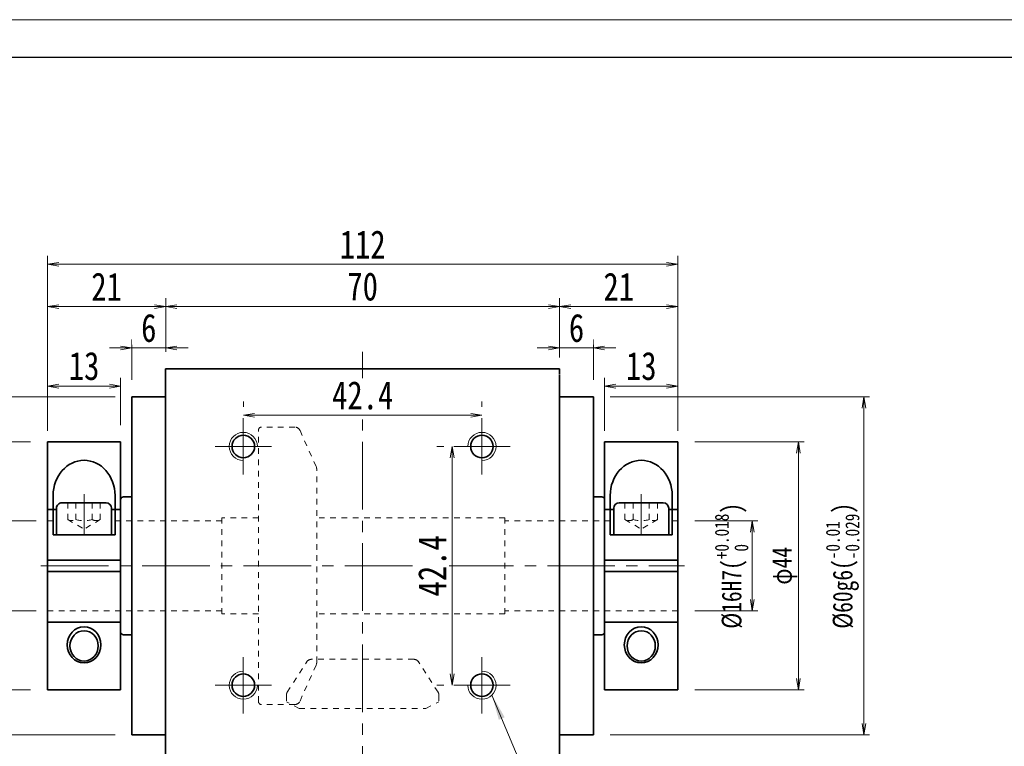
# Model space of a CAD drawing. Header units: millimetres. Extents: x -2 to 564, y 0 to 398.
# Tile 4 of 5: x 92 to 267, y 269 to 398. Entities that reach past the tile are written whole.
import ezdxf

# ---------------------------------------------------------------- set-up
doc = ezdxf.new("R2010")
doc.units = ezdxf.units.MM
doc.set_wipeout_variables(frame=1)
doc.linetypes.add('点画线', pattern=[18, 12, -2, 2, -2])
doc.linetypes.add('虚线', pattern=[2, 1, -1])
for name, color, linetype, lineweight in [('中心线层', 1, '点画线', 18), ('图框_外框线', 7, 'Continuous', 18), ('尺寸线层', 3, 'Continuous', 18), ('粗实线层', 7, 'Continuous', 35), ('虚线层', 6, '虚线', 18), ('虚线层_1', 6, '虚线', 18)]:
    doc.layers.add(name, color=color, linetype=linetype, lineweight=lineweight)
doc.styles.add('宋体', font='SimSun.ttf', dxfattribs={"width": 0.8})
doc.styles.add('标准', font='txt', dxfattribs={"width": 0.667})
doc.dimstyles.new('A水平标注$0', dxfattribs={"dimtxt": 3.5, "dimasz": 2, "dimexe": 1.5, "dimexo": 3, "dimgap": 1.1, "dimtad": 1, "dimtoh": 1, "dimdec": 4, "dimdsep": 46, "dimtxsty": '宋体', "dimblk": 'OPEN', "dimcen": 3, "dimclrd": 3, "dimclre": 3, "dimclrt": 6, "dimadec": 0, "dimazin": 0, "dimtm": 1e-09, "dimtfac": 1, "dimtdec": 4, "dimtix": 1, "dimtmove": 0, "dimatfit": 3, "dimldrblk": 'OPEN', "dimfxl": 0, "dimlwd": 13, "dimlwe": 13, "dimarcsym": 0})
doc.dimstyles.new('D直径标注φ25', dxfattribs={"dimtxt": 3.5, "dimasz": 2, "dimexe": 1, "dimexo": 3, "dimtad": 1, "dimtoh": 1, "dimdec": 1, "dimdsep": 46, "dimtxsty": '宋体', "dimblk": 'OPEN', "dimcen": 3, "dimclrd": 3, "dimclre": 3, "dimclrt": 130, "dimadec": 0, "dimazin": 0, "dimtm": 1e-09, "dimtfac": 1, "dimtdec": 1, "dimtmove": 0, "dimatfit": 0, "dimldrblk": 'OPEN', "dimfxl": 0, "dimlwd": 13, "dimlwe": 13, "dimarcsym": 0})

# ---------------------------------------------------------------- blocks, each defined once
blk = doc.blocks.new('_Open')
at = {"color": 0, "linetype": 'ByBlock', "lineweight": -2}
for p, q in [((-1, 0.167), (0, 0)), ((-1, -0.167), (0, 0)), ((0, 0), (-1, 0))]:
    blk.add_line(p, q, dxfattribs=at)
blk = doc.blocks.new('*D18')
at = {"layer": 'Defpoints', "color": 0, "transparency": 16777216}
for p in [(131.3, 327.38), (173.7, 327.91), (173.7, 327.38)]:
    blk.add_point(p, dxfattribs=at)
at = {"layer": '尺寸线层', "color": 3, "lineweight": 13, "transparency": 16777216}
for p, q in [((131.3, 330.38), (131.3, 329.41)), ((173.7, 330.38), (173.7, 329.41)), ((133.3, 327.91), (171.7, 327.91))]:
    blk.add_line(p, q, dxfattribs=at)
at = {"layer": '尺寸线层', "color": 3, "lineweight": 13, "transparency": 16777216, "xscale": 2, "yscale": 2, "zscale": 2, "rotation": 180}
blk.add_blockref('_Open', (131.3, 327.91), dxfattribs=at)
at = {"layer": '尺寸线层', "color": 3, "lineweight": 13, "transparency": 16777216, "xscale": 2, "yscale": 2, "zscale": 2}
blk.add_blockref('_Open', (173.7, 327.91), dxfattribs=at)
at = {"layer": '尺寸线层', "color": 6, "transparency": 16777216, "insert": (152.5, 331.43), "char_height": 5, "attachment_point": 5, "style": '宋体', "bg_fill": 3, "box_fill_scale": 1.1, "bg_fill_color": 257, "bg_fill_transparency": 0}
blk.add_mtext('42.4', dxfattribs=at)
blk = doc.blocks.new('*D19')
at = {"layer": 'Defpoints', "color": 0, "transparency": 16777216}
for p in [(168.7, 322.38), (168.4, 279.98), (168.7, 279.98)]:
    blk.add_point(p, dxfattribs=at)
at = {"layer": '尺寸线层', "color": 3, "lineweight": 13, "transparency": 16777216}
for p, q in [((165.7, 322.38), (166.9, 322.38)), ((168.4, 320.38), (168.4, 281.98)), ((165.7, 279.98), (166.9, 279.98))]:
    blk.add_line(p, q, dxfattribs=at)
at = {"layer": '尺寸线层', "color": 3, "lineweight": 13, "transparency": 16777216, "xscale": 2, "yscale": 2, "zscale": 2}
for p, rotation in [((168.4, 322.38), 90), ((168.4, 279.98), 270)]:
    blk.add_blockref('_Open', p, dxfattribs=dict(at, rotation=rotation))
at = {"layer": '尺寸线层', "color": 6, "transparency": 16777216, "insert": (164.88, 301.18), "char_height": 5, "attachment_point": 5, "rotation": 90, "style": '宋体', "bg_fill": 3, "box_fill_scale": 1.1, "bg_fill_color": 257, "bg_fill_transparency": 0}
blk.add_mtext('42.4', dxfattribs=at)
blk = doc.blocks.new('*D20')
at = {"layer": 'Defpoints', "color": 0, "transparency": 16777216}
for p in [(187.5, 347.22), (117.5, 336.18), (187.5, 336.18)]:
    blk.add_point(p, dxfattribs=at)
at = {"layer": '尺寸线层', "color": 3, "lineweight": 13, "transparency": 16777216}
for p, q in [((117.5, 339.18), (117.5, 348.72)), ((187.5, 339.18), (187.5, 348.72)), ((119.5, 347.22), (185.5, 347.22))]:
    blk.add_line(p, q, dxfattribs=at)
at = {"layer": '尺寸线层', "color": 3, "lineweight": 13, "transparency": 16777216, "xscale": 2, "yscale": 2, "zscale": 2, "rotation": 180}
blk.add_blockref('_Open', (117.5, 347.22), dxfattribs=at)
at = {"layer": '尺寸线层', "color": 3, "lineweight": 13, "transparency": 16777216, "xscale": 2, "yscale": 2, "zscale": 2}
blk.add_blockref('_Open', (187.5, 347.22), dxfattribs=at)
at = {"layer": '尺寸线层', "color": 6, "transparency": 16777216, "insert": (152.5, 350.76), "char_height": 5, "attachment_point": 5, "style": '宋体', "bg_fill": 3, "box_fill_scale": 1.1, "bg_fill_color": 257, "bg_fill_transparency": 0}
blk.add_mtext('70', dxfattribs=at)
blk = doc.blocks.new('*D21')
at = {"layer": 'Defpoints', "color": 0, "transparency": 16777216}
for p in [(111.5, 339.86), (117.5, 336.18), (111.5, 331.18)]:
    blk.add_point(p, dxfattribs=at)
at = {"layer": '尺寸线层', "color": 3, "lineweight": 13, "transparency": 16777216}
for p, q in [((111.5, 334.18), (111.5, 341.36)), ((117.5, 339.18), (117.5, 341.36)), ((109.5, 339.86), (107.5, 339.86)), ((117.5, 339.86), (111.5, 339.86)), ((119.5, 339.86), (121.5, 339.86))]:
    blk.add_line(p, q, dxfattribs=at)
at = {"layer": '尺寸线层', "color": 3, "lineweight": 13, "transparency": 16777216, "xscale": 2, "yscale": 2, "zscale": 2}
blk.add_blockref('_Open', (111.5, 339.86), dxfattribs=at)
at = {"layer": '尺寸线层', "color": 3, "lineweight": 13, "transparency": 16777216, "xscale": 2, "yscale": 2, "zscale": 2, "rotation": 180}
blk.add_blockref('_Open', (117.5, 339.86), dxfattribs=at)
at = {"layer": '尺寸线层', "color": 6, "transparency": 16777216, "insert": (114.5, 343.4), "char_height": 5, "attachment_point": 5, "style": '宋体', "bg_fill": 3, "box_fill_scale": 1.1, "bg_fill_color": 257, "bg_fill_transparency": 0}
blk.add_mtext('6', dxfattribs=at)
blk = doc.blocks.new('*D22')
at = {"layer": 'Defpoints', "color": 0, "transparency": 16777216}
for p in [(193.5, 339.86), (187.5, 335.18), (193.5, 331.18)]:
    blk.add_point(p, dxfattribs=at)
at = {"layer": '尺寸线层', "color": 3, "lineweight": 13, "transparency": 16777216}
for p, q in [((187.5, 338.18), (187.5, 341.36)), ((193.5, 334.18), (193.5, 341.36)), ((185.5, 339.86), (183.5, 339.86)), ((187.5, 339.86), (193.5, 339.86)), ((195.5, 339.86), (197.5, 339.86))]:
    blk.add_line(p, q, dxfattribs=at)
at = {"layer": '尺寸线层', "color": 3, "lineweight": 13, "transparency": 16777216, "xscale": 2, "yscale": 2, "zscale": 2}
blk.add_blockref('_Open', (187.5, 339.86), dxfattribs=at)
at = {"layer": '尺寸线层', "color": 3, "lineweight": 13, "transparency": 16777216, "xscale": 2, "yscale": 2, "zscale": 2, "rotation": 180}
blk.add_blockref('_Open', (193.5, 339.86), dxfattribs=at)
at = {"layer": '尺寸线层', "color": 6, "transparency": 16777216, "insert": (190.5, 343.4), "char_height": 5, "attachment_point": 5, "style": '宋体', "bg_fill": 3, "box_fill_scale": 1.1, "bg_fill_color": 257, "bg_fill_transparency": 0}
blk.add_mtext('6', dxfattribs=at)
blk = doc.blocks.new('*D23')
at = {"layer": 'Defpoints', "color": 0, "transparency": 16777216}
for p in [(96.5, 347.22), (117.5, 336.18), (96.5, 322.18)]:
    blk.add_point(p, dxfattribs=at)
at = {"layer": '尺寸线层', "color": 3, "lineweight": 13, "transparency": 16777216}
for p, q in [((96.5, 325.18), (96.5, 348.72)), ((117.5, 339.18), (117.5, 348.72)), ((115.5, 347.22), (98.5, 347.22))]:
    blk.add_line(p, q, dxfattribs=at)
at = {"layer": '尺寸线层', "color": 3, "lineweight": 13, "transparency": 16777216, "xscale": 2, "yscale": 2, "zscale": 2, "rotation": 180}
blk.add_blockref('_Open', (96.5, 347.22), dxfattribs=at)
at = {"layer": '尺寸线层', "color": 3, "lineweight": 13, "transparency": 16777216, "xscale": 2, "yscale": 2, "zscale": 2}
blk.add_blockref('_Open', (117.5, 347.22), dxfattribs=at)
at = {"layer": '尺寸线层', "color": 6, "transparency": 16777216, "insert": (107, 350.75), "char_height": 5, "attachment_point": 5, "style": '宋体', "bg_fill": 3, "box_fill_scale": 1.1, "bg_fill_color": 257, "bg_fill_transparency": 0}
blk.add_mtext('21', dxfattribs=at)
blk = doc.blocks.new('*D24')
at = {"layer": 'Defpoints', "color": 0, "transparency": 16777216}
for p in [(208.5, 347.22), (187.5, 335.18), (208.5, 322.18)]:
    blk.add_point(p, dxfattribs=at)
at = {"layer": '尺寸线层', "color": 3, "lineweight": 13, "transparency": 16777216}
for p, q in [((187.5, 338.18), (187.5, 348.72)), ((208.5, 325.18), (208.5, 348.72)), ((189.5, 347.22), (206.5, 347.22))]:
    blk.add_line(p, q, dxfattribs=at)
at = {"layer": '尺寸线层', "color": 3, "lineweight": 13, "transparency": 16777216, "xscale": 2, "yscale": 2, "zscale": 2, "rotation": 180}
blk.add_blockref('_Open', (187.5, 347.22), dxfattribs=at)
at = {"layer": '尺寸线层', "color": 3, "lineweight": 13, "transparency": 16777216, "xscale": 2, "yscale": 2, "zscale": 2}
blk.add_blockref('_Open', (208.5, 347.22), dxfattribs=at)
at = {"layer": '尺寸线层', "color": 6, "transparency": 16777216, "insert": (198, 350.75), "char_height": 5, "attachment_point": 5, "style": '宋体', "bg_fill": 3, "box_fill_scale": 1.1, "bg_fill_color": 257, "bg_fill_transparency": 0}
blk.add_mtext('21', dxfattribs=at)
blk = doc.blocks.new('*D25')
at = {"layer": 'Defpoints', "color": 0, "transparency": 16777216}
for p in [(96.5, 354.72), (96.5, 322.18), (208.5, 322.18)]:
    blk.add_point(p, dxfattribs=at)
at = {"layer": '尺寸线层', "color": 3, "lineweight": 13, "transparency": 16777216}
for p, q in [((96.5, 325.18), (96.5, 356.22)), ((208.5, 325.18), (208.5, 356.22)), ((206.5, 354.72), (98.5, 354.72))]:
    blk.add_line(p, q, dxfattribs=at)
at = {"layer": '尺寸线层', "color": 3, "lineweight": 13, "transparency": 16777216, "xscale": 2, "yscale": 2, "zscale": 2, "rotation": 180}
blk.add_blockref('_Open', (96.5, 354.72), dxfattribs=at)
at = {"layer": '尺寸线层', "color": 3, "lineweight": 13, "transparency": 16777216, "xscale": 2, "yscale": 2, "zscale": 2}
blk.add_blockref('_Open', (208.5, 354.72), dxfattribs=at)
at = {"layer": '尺寸线层', "color": 6, "transparency": 16777216, "insert": (152.5, 358.25), "char_height": 5, "attachment_point": 5, "style": '宋体', "bg_fill": 3, "box_fill_scale": 1.1, "bg_fill_color": 257, "bg_fill_transparency": 0}
blk.add_mtext('112', dxfattribs=at)
blk = doc.blocks.new('*D26')
at = {"layer": 'Defpoints', "color": 0, "transparency": 16777216}
for p in [(97.5, 309.18), (87.22, 293.18), (97.5, 293.18)]:
    blk.add_point(p, dxfattribs=at)
at = {"layer": '尺寸线层', "color": 3, "lineweight": 13, "transparency": 16777216}
for p, q in [((94.5, 309.18), (86.22, 309.18)), ((87.22, 307.18), (87.22, 295.18)), ((94.5, 293.18), (86.22, 293.18))]:
    blk.add_line(p, q, dxfattribs=at)
at = {"layer": '尺寸线层', "color": 3, "lineweight": 13, "transparency": 16777216, "xscale": 2, "yscale": 2, "zscale": 2}
for p, rotation in [((87.22, 309.18), 90), ((87.22, 293.18), 270)]:
    blk.add_blockref('_Open', p, dxfattribs=dict(at, rotation=rotation))
at = {"layer": '尺寸线层', "color": 130, "transparency": 16777216, "insert": (83.54, 301.18), "char_height": 3.5, "attachment_point": 5, "rotation": 90, "style": '宋体'}
blk.add_mtext('{\\A1;\\A1;%%C16H7({\\H0.707107x;\\S+0.018^  0;})}', dxfattribs=at)
blk = doc.blocks.new('*D27')
at = {"layer": 'Defpoints', "color": 0, "transparency": 16777216}
for p in [(111.5, 331.18), (65.78, 271.18), (111.5, 271.18)]:
    blk.add_point(p, dxfattribs=at)
at = {"layer": '尺寸线层', "color": 3, "lineweight": 13, "transparency": 16777216}
for p, q in [((108.5, 331.18), (64.78, 331.18)), ((65.78, 329.18), (65.78, 273.18)), ((108.5, 271.18), (64.78, 271.18))]:
    blk.add_line(p, q, dxfattribs=at)
at = {"layer": '尺寸线层', "color": 3, "lineweight": 13, "transparency": 16777216, "xscale": 2, "yscale": 2, "zscale": 2}
for p, rotation in [((65.78, 331.18), 90), ((65.78, 271.18), 270)]:
    blk.add_blockref('_Open', p, dxfattribs=dict(at, rotation=rotation))
at = {"layer": '尺寸线层', "color": 130, "transparency": 16777216, "insert": (61.99, 301.18), "char_height": 3.5, "attachment_point": 5, "rotation": 90, "style": '宋体'}
blk.add_mtext('{\\A1;\\A1;%%C60g6({\\H0.707107x;\\S-0.01^ -0.029;})}', dxfattribs=at)
blk = doc.blocks.new('*D28')
at = {"layer": 'Defpoints', "color": 0, "transparency": 16777216}
for p in [(208.5, 309.18), (208.5, 293.18), (221.73, 293.18)]:
    blk.add_point(p, dxfattribs=at)
at = {"layer": '尺寸线层', "color": 3, "lineweight": 13, "transparency": 16777216}
for p, q in [((211.5, 309.18), (222.73, 309.18)), ((221.73, 307.18), (221.73, 295.18)), ((211.5, 293.18), (222.73, 293.18))]:
    blk.add_line(p, q, dxfattribs=at)
at = {"layer": '尺寸线层', "color": 3, "lineweight": 13, "transparency": 16777216, "xscale": 2, "yscale": 2, "zscale": 2}
for p, rotation in [((221.73, 309.18), 90), ((221.73, 293.18), 270)]:
    blk.add_blockref('_Open', p, dxfattribs=dict(at, rotation=rotation))
at = {"layer": '尺寸线层', "color": 130, "transparency": 16777216, "insert": (218.05, 301.18), "char_height": 3.5, "attachment_point": 5, "rotation": 90, "style": '宋体'}
blk.add_mtext('{\\A1;\\A1;%%C16H7({\\H0.707107x;\\S+0.018^  0;})}', dxfattribs=at)
blk = doc.blocks.new('*D29')
at = {"layer": 'Defpoints', "color": 0, "transparency": 16777216}
for p in [(193.5, 331.18), (193.5, 271.18), (241.57, 271.18)]:
    blk.add_point(p, dxfattribs=at)
at = {"layer": '尺寸线层', "color": 3, "lineweight": 13, "transparency": 16777216}
for p, q in [((196.5, 331.18), (242.57, 331.18)), ((241.57, 329.18), (241.57, 273.18)), ((196.5, 271.18), (242.57, 271.18))]:
    blk.add_line(p, q, dxfattribs=at)
at = {"layer": '尺寸线层', "color": 3, "lineweight": 13, "transparency": 16777216, "xscale": 2, "yscale": 2, "zscale": 2}
for p, rotation in [((241.57, 331.18), 90), ((241.57, 271.18), 270)]:
    blk.add_blockref('_Open', p, dxfattribs=dict(at, rotation=rotation))
at = {"layer": '尺寸线层', "color": 130, "transparency": 16777216, "insert": (237.78, 301.18), "char_height": 3.5, "attachment_point": 5, "rotation": 90, "style": '宋体'}
blk.add_mtext('{\\A1;\\A1;%%C60g6({\\H0.707107x;\\S-0.01^ -0.029;})}', dxfattribs=at)
blk = doc.blocks.new('*X6')
at = {"layer": '尺寸线层', "linetype": 'Continuous'}
blk.add_hatch(color=0, dxfattribs=at).paths.add_polyline_path([(-22.53, 31.42), (-20.26, 27.49), (-21.3, 27.05)], flags=0)
at = {"layer": '尺寸线层', "color": 0, "linetype": 'Continuous'}
blk.add_line((-22.53, 31.42), (-9.27, 0), dxfattribs=at)
at = {"layer": '尺寸线层', "color": 0}
for p, q in [((0, 10.07), (27.84, 10.07)), ((0, 0), (0, 10.07)), ((-9.27, 0), (0, 0)), ((0, 0), (27.84, 0))]:
    blk.add_line(p, q, dxfattribs=at)
at = {"layer": '尺寸线层', "color": 0, "insert": (2.25, 0.9), "char_height": 4.5, "width": 51.1715, "attachment_point": 7, "line_spacing_factor": 1.15057, "style": '标准'}
blk.add_mtext('\\T1.1;4-M5x10\\P反面孔位一致', dxfattribs=at)
blk = doc.blocks.new('*X9')
at = {"layer": '中心线层'}
blk.add_line((0, 0), (-7.2, 0), dxfattribs=at)
at = {"layer": '粗实线层'}
for p, q in [((-5.7, 3.91), (-5.7, -3.91)), ((0, 4.89), (-4.72, 4.89)), ((0, -4.89), (0, 4.89)), ((-4.72, -4.89), (0, -4.89))]:
    blk.add_line(p, q, dxfattribs=at)
for centre, start, end in [((-4.72, 3.91), 90, 180), ((-4.72, -3.91), 180, 270)]:
    blk.add_arc(centre, 0.978, start, end, dxfattribs=at)
at = {"layer": '虚线层'}
for p, q in [((-2.7, 2.89), (-5.7, 2.89)), ((-2.7, 2.89), (-1.03, 0)), ((-2.7, 1.44), (-5.7, 1.44)), ((-2.7, -2.89), (-1.03, 0)), ((-2.7, -1.44), (-5.7, -1.44)), ((-2.7, -2.89), (-5.7, -2.89))]:
    blk.add_line(p, q, dxfattribs=at)
for centre, radius, start, end in [((-4.14, 2.17), 1.61, 333.4349, 26.5651), ((-8.18, 0), 5.67, 345.2529, 14.7471), ((-4.14, -2.17), 1.61, 333.4349, 26.5651)]:
    blk.add_arc(centre, radius, start, end, dxfattribs=at)
blk = doc.blocks.new('324342GFGHFGH')
at = {"layer": '粗实线层'}
for p, q in [((0, 22), (-13, 22)), ((-13, 22), (-13, -22)), ((0, -22), (0, 22)), ((-12, 5.5), (-12, 12.5)), ((-1, 5.5), (-1, 12.5)), ((-12, 5.5), (-1, 5.5)), ((0, 1), (-13, 1)), ((0, -1), (-13, -1)), ((-13, -22), (0, -22))]:
    blk.add_line(p, q, dxfattribs=at)
blk.add_ellipse((-6.5, 12.5), major_axis=(0, 6.23), ratio=0.883063, start_param=4.712389, end_param=7.853981, dxfattribs=at)
for centre, major_axis, ratio in [((-6.5, -14.03), (0, -3.21), 0.935011), ((-6.5, -14.22), (0, -2.69), 0.92954)]:
    blk.add_ellipse(centre, major_axis=major_axis, ratio=ratio, dxfattribs=at)
blk.add_wipeout([(-6.5, 5.5), (-5.76, 5.5), (-5.76, 5.5), (-1.61, 5.5), (-1.61, 5.5), (-1.61, 10.22), (-1.61, 10.22), (-1.61, 10.27), (-1.62, 10.32), (-1.62, 10.37), (-1.63, 10.43), (-1.64, 10.48), (-1.66, 10.52), (-1.67, 10.57), (-1.69, 10.62), (-1.72, 10.67), (-1.74, 10.71), (-1.77, 10.75), (-1.8, 10.8), (-1.83, 10.84), (-1.86, 10.88), (-1.9, 10.91), (-1.93, 10.95), (-1.97, 10.98), (-2.01, 11.01), (-2.06, 11.04), (-2.1, 11.07), (-2.14, 11.09), (-2.19, 11.12), (-2.24, 11.14), (-2.29, 11.15), (-2.33, 11.17), (-2.38, 11.18), (-2.44, 11.19), (-2.49, 11.19), (-2.54, 11.2), (-2.59, 11.2), (-2.59, 11.2), (-3.61, 11.2), (-3.61, 11.2), (-5.06, 11.2), (-5.06, 11.2), (-5.76, 11.2), (-5.76, 11.2), (-6.5, 11.2), (-6.5, 11.2), (-7.94, 11.2), (-7.94, 11.2), (-9.39, 11.2), (-9.39, 11.2), (-10.41, 11.2), (-10.41, 11.2), (-10.46, 11.2), (-10.51, 11.19), (-10.56, 11.19), (-10.62, 11.18), (-10.67, 11.17), (-10.71, 11.15), (-10.76, 11.14), (-10.81, 11.12), (-10.86, 11.09), (-10.9, 11.07), (-10.94, 11.04), (-10.99, 11.01), (-11.03, 10.98), (-11.07, 10.95), (-11.1, 10.91), (-11.14, 10.88), (-11.17, 10.84), (-11.2, 10.8), (-11.23, 10.75), (-11.26, 10.71), (-11.28, 10.67), (-11.31, 10.62), (-11.33, 10.57), (-11.34, 10.52), (-11.36, 10.48), (-11.37, 10.43), (-11.38, 10.37), (-11.38, 10.32), (-11.39, 10.27), (-11.39, 10.22), (-11.39, 10.22), (-11.39, 5.5), (-11.39, 5.5)]).dxf.layer = '粗实线层'
at = {"layer": '粗实线层', "rotation": 270}
blk.add_blockref('*X9', (-6.5, 5.5), dxfattribs=at)
blk = doc.blocks.new('*D35')
at = {"layer": 'Defpoints', "color": 0, "transparency": 16777216}
for p in [(96.5, 323.18), (76.1, 279.18), (96.5, 279.18)]:
    blk.add_point(p, dxfattribs=at)
at = {"layer": '尺寸线层', "color": 3, "lineweight": 13, "transparency": 16777216}
for p, q in [((93.5, 323.18), (75.1, 323.18)), ((76.1, 321.18), (76.1, 281.18)), ((93.5, 279.18), (75.1, 279.18))]:
    blk.add_line(p, q, dxfattribs=at)
at = {"layer": '尺寸线层', "color": 3, "lineweight": 13, "transparency": 16777216, "xscale": 2, "yscale": 2, "zscale": 2}
for p, rotation in [((76.1, 323.18), 90), ((76.1, 279.18), 270)]:
    blk.add_blockref('_Open', p, dxfattribs=dict(at, rotation=rotation))
at = {"layer": '尺寸线层', "color": 130, "transparency": 16777216, "insert": (73.65, 301.18), "char_height": 3.5, "attachment_point": 5, "rotation": 90, "style": '宋体'}
blk.add_mtext('φ44', dxfattribs=at)
blk = doc.blocks.new('*D36')
at = {"layer": 'Defpoints', "color": 0, "transparency": 16777216}
for p in [(208.5, 323.18), (208.5, 279.18), (229.93, 279.18)]:
    blk.add_point(p, dxfattribs=at)
at = {"layer": '尺寸线层', "color": 3, "lineweight": 13, "transparency": 16777216}
for p, q in [((211.5, 323.18), (230.93, 323.18)), ((229.93, 321.18), (229.93, 281.18)), ((211.5, 279.18), (230.93, 279.18))]:
    blk.add_line(p, q, dxfattribs=at)
at = {"layer": '尺寸线层', "color": 3, "lineweight": 13, "transparency": 16777216, "xscale": 2, "yscale": 2, "zscale": 2}
for p, rotation in [((229.93, 323.18), 90), ((229.93, 279.18), 270)]:
    blk.add_blockref('_Open', p, dxfattribs=dict(at, rotation=rotation))
at = {"layer": '尺寸线层', "color": 130, "transparency": 16777216, "insert": (227.48, 301.18), "char_height": 3.5, "attachment_point": 5, "rotation": 90, "style": '宋体'}
blk.add_mtext('φ44', dxfattribs=at)
blk = doc.blocks.new('*D37')
at = {"layer": 'Defpoints', "color": 0, "transparency": 16777216}
for p in [(96.5, 333.09), (96.5, 323.18), (109.5, 323.18)]:
    blk.add_point(p, dxfattribs=at)
at = {"layer": '尺寸线层', "color": 3, "lineweight": 13, "transparency": 16777216}
for p, q in [((96.5, 326.18), (96.5, 334.59)), ((109.5, 326.18), (109.5, 334.59)), ((107.5, 333.09), (98.5, 333.09))]:
    blk.add_line(p, q, dxfattribs=at)
at = {"layer": '尺寸线层', "color": 3, "lineweight": 13, "transparency": 16777216, "xscale": 2, "yscale": 2, "zscale": 2, "rotation": 180}
blk.add_blockref('_Open', (96.5, 333.09), dxfattribs=at)
at = {"layer": '尺寸线层', "color": 3, "lineweight": 13, "transparency": 16777216, "xscale": 2, "yscale": 2, "zscale": 2}
blk.add_blockref('_Open', (109.5, 333.09), dxfattribs=at)
at = {"layer": '尺寸线层', "color": 6, "transparency": 16777216, "insert": (103, 336.64), "char_height": 5, "attachment_point": 5, "style": '宋体', "bg_fill": 3, "box_fill_scale": 1.1, "bg_fill_color": 257, "bg_fill_transparency": 0}
blk.add_mtext('13', dxfattribs=at)
blk = doc.blocks.new('*D12')
at = {"layer": 'Defpoints', "color": 0, "transparency": 16777216}
for p in [(208.5, 333.09), (195.5, 322.18), (208.5, 322.18)]:
    blk.add_point(p, dxfattribs=at)
at = {"layer": '尺寸线层', "color": 3, "lineweight": 13, "transparency": 16777216}
for p, q in [((195.5, 325.18), (195.5, 334.59)), ((208.5, 325.18), (208.5, 334.59)), ((197.5, 333.09), (206.5, 333.09))]:
    blk.add_line(p, q, dxfattribs=at)
at = {"layer": '尺寸线层', "color": 3, "lineweight": 13, "transparency": 16777216, "xscale": 2, "yscale": 2, "zscale": 2, "rotation": 180}
blk.add_blockref('_Open', (195.5, 333.09), dxfattribs=at)
at = {"layer": '尺寸线层', "color": 3, "lineweight": 13, "transparency": 16777216, "xscale": 2, "yscale": 2, "zscale": 2}
blk.add_blockref('_Open', (208.5, 333.09), dxfattribs=at)
at = {"layer": '尺寸线层', "color": 6, "transparency": 16777216, "insert": (202, 336.64), "char_height": 5, "attachment_point": 5, "style": '宋体', "bg_fill": 3, "box_fill_scale": 1.1, "bg_fill_color": 257, "bg_fill_transparency": 0}
blk.add_mtext('13', dxfattribs=at)

msp = doc.modelspace()

# ---------------------------------------------------------------- linework, layer by layer
at = {"layer": '中心线层'}
for p, q in [((152.4963, 257.18318), (152.4963, 339.18318)), ((131.2963, 317.38318), (131.2963, 327.38318)), ((173.6963, 317.38318), (173.6963, 327.38318)), ((126.2963, 322.38318), (136.2963, 322.38318)), ((178.6963, 322.38318), (168.6963, 322.38318)), ((95.32724, 301.18318), (209.66536, 301.18318)), ((131.2963, 284.98318), (131.2963, 274.98318)), ((173.6963, 284.98318), (173.6963, 274.98318)), ((126.2963, 279.98318), (136.2963, 279.98318)), ((178.6963, 279.98318), (168.6963, 279.98318))]:
    msp.add_line(p, q, dxfattribs=at)
at = {"layer": '粗实线层'}
for p, q in [((117.4963, 266.18318), (117.4963, 336.18318)), ((117.4963, 336.18318), (187.4963, 336.18318)), ((187.4963, 336.18318), (187.4963, 335.28318)), ((187.4963, 266.18318), (187.4963, 335.18318)), ((117.4963, 331.18318), (111.4963, 331.18318)), ((111.4963, 271.18318), (111.4963, 331.18318)), ((187.4963, 331.18318), (193.4963, 331.18318)), ((193.4963, 271.18318), (193.4963, 331.18318)), ((111.4963, 313.43318), (109.9963, 313.43318)), ((193.4963, 313.43318), (194.9963, 313.43318)), ((109.4963, 312.93318), (109.4963, 289.43318)), ((195.4963, 312.93318), (195.4963, 289.43318)), ((109.4963, 311.18318), (96.4963, 311.18318)), ((96.4963, 311.18318), (96.4963, 291.18318)), ((195.4963, 311.18318), (208.4963, 311.18318)), ((208.4963, 311.18318), (208.4963, 291.18318)), ((96.4963, 291.18318), (109.4963, 291.18318)), ((208.4963, 291.18318), (195.4963, 291.18318)), ((111.4963, 288.93318), (109.9963, 288.93318)), ((193.4963, 288.93318), (194.9963, 288.93318)), ((117.4963, 271.18318), (111.4963, 271.18318)), ((187.4963, 271.18318), (193.4963, 271.18318))]:
    msp.add_line(p, q, dxfattribs=at)
for centre in [(131.2963, 322.38318), (173.6963, 322.38318), (131.2963, 279.98318), (173.6963, 279.98318)]:
    msp.add_circle(centre, 2, dxfattribs=at)
at = {"layer": '粗实线层', "lineweight": 18}
for centre, start, end in [((131.2963, 322.38318), 0, 270), ((173.6963, 322.38318), 270, 180), ((131.2963, 279.98318), 90, 0), ((173.6963, 279.98318), 180, 90)]:
    msp.add_arc(centre, 2.5, start, end, dxfattribs=at)
at = {"layer": '粗实线层'}
for centre, start, end in [((109.9963, 312.93318), 90, 180), ((194.9963, 312.93318), 0, 90), ((109.9963, 289.43318), 180, 270.0000001), ((194.9963, 289.43318), 269.9999999, 360)]:
    msp.add_arc(centre, 0.5, start, end, dxfattribs=at)
at = {"layer": '虚线层_1', "linetype": '虚线', "lineweight": 18}
for p, q in [((133.9963, 277.05818), (133.9963, 325.50818)), ((140.45503, 325.80818), (134.4963, 325.80818)), ((141.36893, 325.21411), (144.25211, 318.72315)), ((144.33821, 284.04914), (144.33821, 318.31721)), ((127.4963, 309.68318), (127.4963, 292.68318)), ((133.9963, 309.68318), (127.4963, 309.68318)), ((177.7463, 309.68318), (144.33821, 309.68318)), ((177.7463, 309.68318), (177.7463, 292.68318)), ((127.4963, 309.18318), (96.4963, 309.18318)), ((208.4963, 309.18318), (177.7463, 309.18318)), ((127.4963, 293.18318), (96.4963, 293.18318)), ((133.9963, 292.68318), (127.4963, 292.68318)), ((177.7463, 292.68318), (144.33821, 292.68318)), ((208.4963, 293.18318), (177.7463, 293.18318)), ((139.10526, 278.75137), (142.57473, 284.14526)), ((141.36893, 277.15224), (144.25211, 283.6432)), ((161.59041, 284.58318), (143.40219, 284.58318)), ((165.88734, 278.75137), (162.41787, 284.14526)), ((138.9463, 278.21039), (138.9463, 277.02246)), ((166.0463, 278.21039), (166.0463, 277.02246)), ((140.45503, 276.55818), (134.4963, 276.55818)), ((141.2463, 275.87238), (138.9463, 277.02246)), ((163.7463, 275.87238), (166.0463, 277.02246)), ((141.2463, 275.87238), (163.7463, 275.87238))]:
    msp.add_line(p, q, dxfattribs=at)
for centre, radius, start, end in [((134.4963, 325.30818), 0.5, 90, 180), ((140.45503, 324.80818), 1, 23.95, 90), ((143.33821, 318.31721), 1, 0, 23.9499998), ((143.40219, 283.58318), 1, 90, 147.25), ((143.33821, 284.04914), 1, 336.0500001, 359.9999999), ((143.33821, 284.04914), 1, 336.0500001, 359.9999999), ((161.59041, 283.58318), 1, 32.75, 90), ((139.9463, 278.21039), 1, 147.25, 180), ((165.0463, 278.21039), 1, 0, 32.75), ((134.4963, 277.05818), 0.5, 180, 270), ((140.45503, 277.55818), 1, 270, 336.05)]:
    msp.add_arc(centre, radius, start, end, dxfattribs=at)

# ---------------------------------------------------------------- block references
at = {"layer": '尺寸线层'}
msp.add_blockref('*X6', (197.9963, 246.80023), dxfattribs=at)

# ---------------------------------------------------------------- dimensions: what is measured, and where the dimension line sits
for base, p1, p2, picture, middle in [((87.22023, 293.18318), (97.4963, 309.18318), (97.4963, 293.18318), '*D26', (87.22023, 301.18318)), ((221.72619, 293.18318), (208.4963, 309.18318), (208.4963, 293.18318), '*D28', (221.72619, 301.18318))]:
    dim = msp.add_linear_dim(base=base, p1=p1, p2=p2, angle=270, text='{\\A1;\\A1;%%C16H7({\\H0.707107x;\\S+0.018^  0;})}', dimstyle='D直径标注φ25', override={"dimpost": 'φ<>', "dimtp": 0.018, "dimtm": 0, "dimtdec": 3, "dimtfill": 0, "dimtzin": 8}, dxfattribs=at)
    dim.commit()
    dim.dimension.update_dxf_attribs({"geometry": picture, "text_midpoint": middle, "dimtype": 160})

# ---------------------------------------------------------------- next in the draw order: dimensions: what is measured, and where the dimension line sits
for base, p1, p2, picture, middle in [((187.4963, 347.21987), (117.4963, 336.18318), (187.4963, 336.18318), '*D20', (152.4963, 350.76401)), ((173.6963, 327.91423), (131.2963, 327.38318), (173.6963, 327.38318), '*D18', (152.4963, 331.43043))]:
    dim = msp.add_linear_dim(base=base, p1=p1, p2=p2, dimstyle='A水平标注$0', override={"dimtxt": 5, "dimblk": 'Open', "dimtfill": 1, "dimtfillclr": 256}, dxfattribs=at)
    dim.commit()
    dim.dimension.update_dxf_attribs({"geometry": picture, "text_midpoint": middle})
dim = msp.add_linear_dim(base=(168.39888, 279.98318), p1=(168.6963, 322.38318), p2=(168.6963, 279.98318), angle=270, dimstyle='A水平标注$0', override={"dimtxt": 5, "dimblk": 'Open', "dimtfill": 1, "dimtfillclr": 256}, dxfattribs=at)
dim.commit()
dim.dimension.update_dxf_attribs({"geometry": '*D19', "text_midpoint": (164.88268, 301.18318)})

# ---------------------------------------------------------------- next in the draw order: dimensions: what is measured, and where the dimension line sits
for base, p1, p2, picture, middle in [((111.4963, 339.85606), (117.4963, 336.18318), (111.4963, 331.18318), '*D21', (114.4963, 343.40019)), ((193.4963, 339.85606), (187.4963, 335.18318), (193.4963, 331.18318), '*D22', (190.4963, 343.40019))]:
    dim = msp.add_linear_dim(base=base, p1=p1, p2=p2, dimstyle='A水平标注$0', override={"dimtxt": 5, "dimblk": 'Open', "dimtfill": 1, "dimtfillclr": 256}, dxfattribs=at)
    dim.commit()
    dim.dimension.update_dxf_attribs({"geometry": picture, "text_midpoint": middle})

# ---------------------------------------------------------------- next in the draw order: dimensions: what is measured, and where the dimension line sits
for base, p1, p2, picture, middle in [((96.4963, 347.21987), (117.4963, 336.18318), (96.4963, 322.18318), '*D23', (106.9963, 350.75004)), ((208.4963, 347.21987), (187.4963, 335.18318), (208.4963, 322.18318), '*D24', (197.9963, 350.75004))]:
    dim = msp.add_linear_dim(base=base, p1=p1, p2=p2, dimstyle='A水平标注$0', override={"dimtxt": 5, "dimblk": 'Open', "dimtfill": 1, "dimtfillclr": 256}, dxfattribs=at)
    dim.commit()
    dim.dimension.update_dxf_attribs({"geometry": picture, "text_midpoint": middle})

# ---------------------------------------------------------------- next in the draw order: dimensions: what is measured, and where the dimension line sits
dim = msp.add_linear_dim(base=(96.4963, 354.72455), p1=(208.4963, 322.18318), p2=(96.4963, 322.18318), dimstyle='A水平标注$0', override={"dimtxt": 5, "dimblk": 'Open', "dimtfill": 1, "dimtfillclr": 256}, dxfattribs=at)
dim.commit()
dim.dimension.update_dxf_attribs({"geometry": '*D25', "text_midpoint": (152.4963, 358.25472)})

# ---------------------------------------------------------------- next in the draw order: dimensions: what is measured, and where the dimension line sits
for base, p1, p2, picture, middle in [((65.78265, 271.18318), (111.4963, 331.18318), (111.4963, 271.18318), '*D27', (61.9932, 301.18318)), ((241.57368, 271.18318), (193.4963, 331.18318), (193.4963, 271.18318), '*D29', (237.78423, 301.18318))]:
    dim = msp.add_linear_dim(base=base, p1=p1, p2=p2, angle=270, text='{\\A1;\\A1;%%C60g6({\\H0.707107x;\\S-0.01^ -0.029;})}', dimstyle='D直径标注φ25', override={"dimpost": 'φ<>', "dimtp": -0.01, "dimtm": 0.029, "dimtdec": 3, "dimtfill": 0, "dimtzin": 8}, dxfattribs=at)
    dim.commit()
    dim.dimension.update_dxf_attribs({"geometry": picture, "text_midpoint": middle})

# ---------------------------------------------------------------- next in the draw order: block references
at = {"layer": '粗实线层'}
msp.add_blockref('324342GFGHFGH', (109.4963, 301.18318), dxfattribs=at)
at = {"layer": '粗实线层', "xscale": -1}
msp.add_blockref('324342GFGHFGH', (195.4963, 301.18318), dxfattribs=at)

# ---------------------------------------------------------------- next in the draw order: dimensions: what is measured, and where the dimension line sits
at = {"layer": '尺寸线层'}
for base, p1, p2, picture, middle in [((76.10465, 279.18318), (96.4963, 323.18318), (96.4963, 279.18318), '*D35', (73.65144, 301.18318)), ((229.93359, 279.18318), (208.4963, 323.18318), (208.4963, 279.18318), '*D36', (227.48038, 301.18318))]:
    dim = msp.add_linear_dim(base=base, p1=p1, p2=p2, angle=270, dimstyle='D直径标注φ25', override={"dimpost": 'φ<>', "dimtfill": 0}, dxfattribs=at)
    dim.commit()
    dim.dimension.update_dxf_attribs({"geometry": picture, "text_midpoint": middle})

# ---------------------------------------------------------------- next in the draw order: dimensions: what is measured, and where the dimension line sits
dim = msp.add_linear_dim(base=(96.4963, 333.09473), p1=(109.4963, 323.18318), p2=(96.4963, 323.18318), dimstyle='A水平标注$0', override={"dimtxt": 5, "dimblk": 'Open', "dimtfill": 1, "dimtfillclr": 256}, dxfattribs=at)
dim.commit()
dim.dimension.update_dxf_attribs({"geometry": '*D37', "text_midpoint": (102.9963, 336.63886)})
dim = msp.add_linear_dim(base=(208.4963, 333.09473), p1=(195.4963, 322.18318), p2=(208.4963, 322.18318), angle=0, dimstyle='A水平标注$0', override={"dimtxt": 5, "dimblk": 'Open', "dimtfill": 1, "dimtfillclr": 256}, dxfattribs=at)
dim.commit()
dim.dimension.update_dxf_attribs({"geometry": '*D12', "text_midpoint": (201.9963, 336.63886)})

# ---------------------------------------------------------------- next in the draw order: linework, layer by layer
at = {"layer": '图框_外框线', "color": 3}
msp.add_lwpolyline([(0, 0), (563.04958, 0), (563.04958, 398.15649), (0, 398.15649)], close=True, dxfattribs=at)
at = {"layer": '图框_外框线', "color": 3, "lineweight": 25}
msp.add_lwpolyline([(33.51486, 6.70297), (556.34661, 6.70297), (556.34661, 391.45352), (33.51486, 391.45352)], close=True, dxfattribs=at)

doc.saveas('drawing.dxf')
